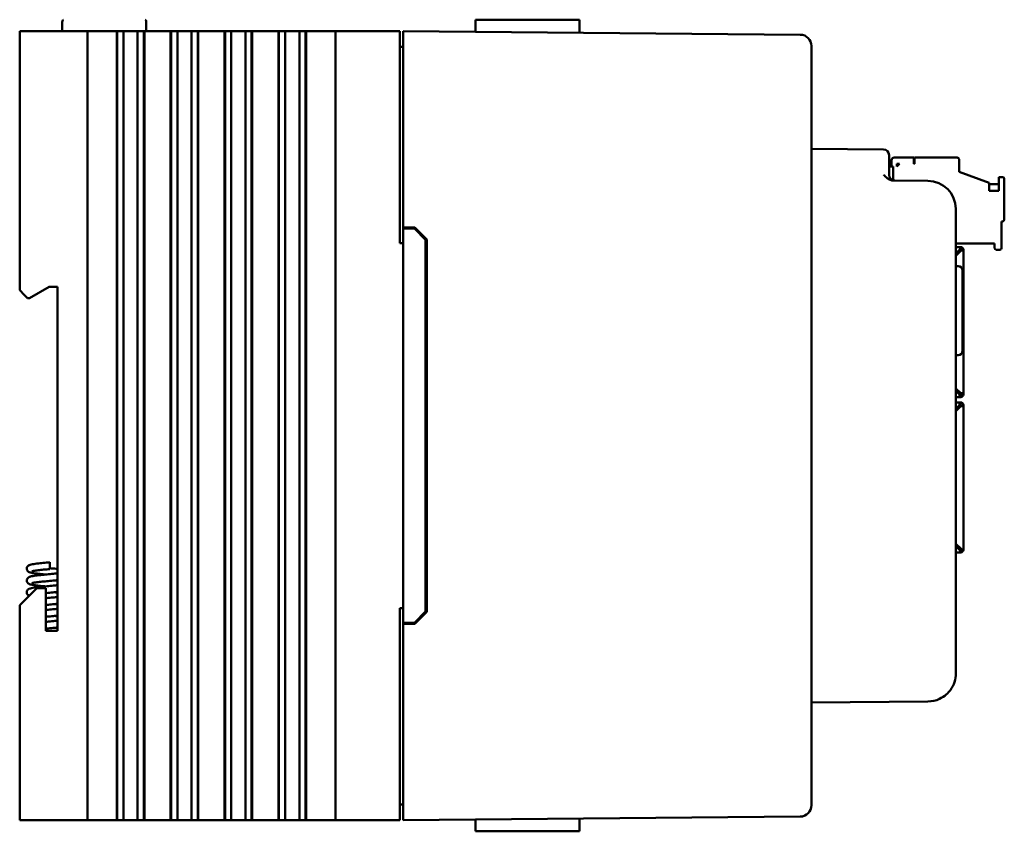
# Model space of a CAD drawing. Header units: inches. Extents: x 1.8 to 24, y 1.2 to 18.
# Tile 1 of 15: x 1.8 to 6.1, y 7.7 to 11.3. Entities that reach past the tile are written whole.
import ezdxf

# ---------------------------------------------------------------- set-up
doc = ezdxf.new("R2010")
doc.units = ezdxf.units.IN
doc.header["$LTSCALE"] = 0.8
doc.header["$MEASUREMENT"] = 0
doc.layers.add('Visible (ANSI)', color=7, linetype='Continuous', lineweight=50)

msp = doc.modelspace()

# ---------------------------------------------------------------- linework, layer by layer
at = {"layer": 'Visible (ANSI)'}
for p, q in [((1.9675, 11.3167), (1.9675, 11.2786)), ((2.3405, 11.3167), (2.3405, 11.2786)), ((3.7999, 11.3286), (3.9002, 11.3286)), ((4.0491, 11.3286), (3.9002, 11.3286)), ((4.0491, 11.3286), (4.2611, 11.3286)), ((4.2611, 11.3286), (4.2615, 11.2718)), ((1.779, 11.2786), (1.799, 11.2786)), ((1.779, 11.2786), (1.779, 10.1296)), ((2.059, 11.2786), (1.799, 11.2786)), ((2.059, 11.2786), (2.079, 11.2786)), ((2.079, 7.7786), (2.079, 11.2786)), ((2.099, 11.2786), (2.079, 11.2786)), ((2.099, 11.2786), (2.2052, 11.2786)), ((2.2093, 11.2786), (2.2052, 11.2786)), ((2.2105, 11.2786), (2.2093, 11.2786)), ((2.2093, 7.7786), (2.2093, 11.2786)), ((2.2116, 11.2786), (2.2105, 11.2786)), ((2.2105, 7.7786), (2.2105, 11.2786)), ((2.2269, 11.2786), (2.2116, 11.2786)), ((2.2116, 7.7786), (2.2116, 11.2786)), ((2.2269, 11.2786), (2.239, 11.2786)), ((2.239, 11.2786), (2.2558, 11.2786)), ((2.239, 11.2786), (2.239, 7.7786)), ((2.2558, 11.2786), (2.2697, 11.2786)), ((2.2713, 11.2786), (2.2697, 11.2786)), ((2.2713, 11.2786), (2.2852, 11.2786)), ((2.2852, 11.2786), (2.302, 11.2786)), ((2.302, 11.2786), (2.3141, 11.2786)), ((2.302, 7.7786), (2.302, 11.2786)), ((2.3294, 11.2786), (2.3141, 11.2786)), ((2.3305, 11.2786), (2.3294, 11.2786)), ((2.3294, 7.7786), (2.3294, 11.2786)), ((2.3317, 11.2786), (2.3305, 11.2786)), ((2.3305, 7.7786), (2.3305, 11.2786)), ((2.3359, 11.2786), (2.3317, 11.2786)), ((2.3317, 7.7786), (2.3317, 11.2786)), ((2.3359, 11.2786), (2.4442, 11.2786)), ((2.4483, 11.2786), (2.4442, 11.2786)), ((2.4495, 11.2786), (2.4483, 11.2786)), ((2.4483, 7.7786), (2.4483, 11.2786)), ((2.4506, 11.2786), (2.4495, 11.2786)), ((2.4495, 7.7786), (2.4495, 11.2786)), ((2.4659, 11.2786), (2.4506, 11.2786)), ((2.4506, 7.7786), (2.4506, 11.2786)), ((2.4659, 11.2786), (2.478, 11.2786)), ((2.478, 11.2786), (2.4948, 11.2786)), ((2.478, 11.2786), (2.478, 7.7786)), ((2.4948, 11.2786), (2.5087, 11.2786)), ((2.5103, 11.2786), (2.5087, 11.2786)), ((2.5103, 11.2786), (2.5242, 11.2786)), ((2.5242, 11.2786), (2.541, 11.2786)), ((2.541, 11.2786), (2.5531, 11.2786)), ((2.541, 7.7786), (2.541, 11.2786)), ((2.5684, 11.2786), (2.5531, 11.2786)), ((2.5695, 11.2786), (2.5684, 11.2786)), ((2.5684, 7.7786), (2.5684, 11.2786)), ((2.5707, 11.2786), (2.5695, 11.2786)), ((2.5695, 7.7786), (2.5695, 11.2786)), ((2.5749, 11.2786), (2.5707, 11.2786)), ((2.5707, 7.7786), (2.5707, 11.2786)), ((2.5749, 11.2786), (2.6832, 11.2786)), ((2.6873, 11.2786), (2.6832, 11.2786)), ((2.6885, 11.2786), (2.6873, 11.2786)), ((2.6873, 7.7786), (2.6873, 11.2786)), ((2.6896, 11.2786), (2.6885, 11.2786)), ((2.6885, 7.7786), (2.6885, 11.2786)), ((2.7049, 11.2786), (2.6896, 11.2786)), ((2.6896, 7.7786), (2.6896, 11.2786)), ((2.7049, 11.2786), (2.717, 11.2786)), ((2.717, 11.2786), (2.7338, 11.2786)), ((2.717, 11.2786), (2.717, 7.7786)), ((2.7338, 11.2786), (2.7477, 11.2786)), ((2.7493, 11.2786), (2.7477, 11.2786)), ((2.7493, 11.2786), (2.7632, 11.2786)), ((2.7632, 11.2786), (2.78, 11.2786)), ((2.78, 11.2786), (2.7921, 11.2786)), ((2.78, 7.7786), (2.78, 11.2786)), ((2.8074, 11.2786), (2.7921, 11.2786)), ((2.8085, 11.2786), (2.8074, 11.2786)), ((2.8074, 7.7786), (2.8074, 11.2786)), ((2.8097, 11.2786), (2.8085, 11.2786)), ((2.8085, 7.7786), (2.8085, 11.2786)), ((2.8139, 11.2786), (2.8097, 11.2786)), ((2.8097, 7.7786), (2.8097, 11.2786)), ((2.8139, 11.2786), (2.9222, 11.2786)), ((2.9263, 11.2786), (2.9222, 11.2786)), ((2.9275, 11.2786), (2.9263, 11.2786)), ((2.9263, 7.7786), (2.9263, 11.2786)), ((2.9286, 11.2786), (2.9275, 11.2786)), ((2.9275, 7.7786), (2.9275, 11.2786)), ((2.9439, 11.2786), (2.9286, 11.2786)), ((2.9286, 7.7786), (2.9286, 11.2786)), ((2.9439, 11.2786), (2.956, 11.2786)), ((2.956, 11.2786), (2.9728, 11.2786)), ((2.956, 11.2786), (2.956, 7.7786)), ((2.9728, 11.2786), (2.9867, 11.2786)), ((2.9883, 11.2786), (2.9867, 11.2786)), ((2.9883, 11.2786), (3.0022, 11.2786)), ((3.0022, 11.2786), (3.019, 11.2786)), ((3.019, 7.7786), (3.019, 11.2786)), ((3.019, 11.2786), (3.0311, 11.2786)), ((3.0464, 11.2786), (3.0311, 11.2786)), ((3.0475, 11.2786), (3.0464, 11.2786)), ((3.0464, 7.7786), (3.0464, 11.2786)), ((3.0487, 11.2786), (3.0475, 11.2786)), ((3.0475, 7.7786), (3.0475, 11.2786)), ((3.0529, 11.2786), (3.0487, 11.2786)), ((3.0487, 7.7786), (3.0487, 11.2786)), ((3.0529, 11.2786), (3.104, 11.2786)), ((3.179, 11.2786), (3.104, 11.2786)), ((3.179, 11.2786), (3.199, 11.2786)), ((3.179, 11.2786), (3.179, 7.7786)), ((3.459, 11.2786), (3.199, 11.2786)), ((3.459, 11.2786), (3.464, 11.2786)), ((3.464, 10.3386), (3.464, 11.2786)), ((3.479, 11.2286), (3.479, 11.2786)), ((5.2404, 11.2632), (3.479, 11.2786)), ((3.479, 11.2286), (3.479, 10.4086)), ((3.479, 11.2096), (3.464, 11.2096)), ((5.29, 11.2132), (5.29, 11.2128)), ((5.29, 7.8444), (5.29, 11.2128)), ((5.6092, 10.7543), (5.29, 10.7571)), ((5.634, 10.7293), (5.634, 10.7043)), ((5.634, 10.6414), (5.634, 10.7043)), ((5.6448, 10.7065), (5.6448, 10.6789)), ((5.7433, 10.7183), (5.6567, 10.7183)), ((5.7433, 10.6908), (5.7433, 10.7183)), ((5.9362, 10.7183), (5.7472, 10.7183)), ((5.7472, 10.7183), (5.7472, 10.6908)), ((5.9441, 10.6553), (5.9441, 10.7104)), ((5.634, 10.6789), (5.6527, 10.6789)), ((5.6527, 10.6172), (5.6527, 10.6789)), ((5.6685, 10.6908), (5.6803, 10.6908)), ((5.6685, 10.6789), (5.6803, 10.6908)), ((5.6685, 10.6789), (5.6685, 10.6908)), ((5.7472, 10.6908), (5.7433, 10.6908)), ((5.9441, 10.6553), (6.0779, 10.6066)), ((5.8061, 10.6151), (5.6523, 10.6164)), ((6.137, 10.6317), (6.1212, 10.6317)), ((6.1212, 10.6317), (6.1212, 10.5703)), ((6.1448, 10.4427), (6.1448, 10.6238)), ((6.0779, 10.5703), (6.0779, 10.6066)), ((6.1212, 10.6002), (6.0779, 10.6002)), ((6.1212, 10.5703), (6.0779, 10.5703)), ((5.93, 8.4296), (5.93, 10.4901)), ((6.133, 10.3167), (6.133, 10.4349)), ((6.133, 10.4349), (6.137, 10.4349)), ((3.479, 10.4086), (3.5311, 10.4081)), ((3.479, 10.4086), (3.479, 10.4036)), ((3.479, 10.4036), (3.479, 8.6536)), ((3.479, 10.4036), (3.529, 10.4032)), ((3.529, 10.4032), (3.579, 10.3527)), ((3.5311, 10.4081), (3.584, 10.3548)), ((3.579, 8.7045), (3.579, 10.3527)), ((3.584, 10.3548), (3.584, 8.7024)), ((3.464, 10.3386), (3.479, 10.3386)), ((5.93, 10.3364), (6.1015, 10.3364)), ((5.93, 10.3208), (5.9514, 10.3208)), ((5.93, 10.2927), (5.9463, 10.309)), ((5.9514, 10.3038), (5.93, 10.2824)), ((5.9436, 10.3062), (5.9436, 10.305)), ((5.9436, 10.2959), (5.9436, 10.305)), ((5.9514, 10.3173), (5.9514, 10.3208)), ((5.9514, 10.3117), (5.9514, 10.3173)), ((5.9542, 10.309), (5.9598, 10.309)), ((5.9598, 10.309), (5.9632, 10.309)), ((5.9632, 10.309), (5.9632, 9.6724)), ((6.1015, 10.3364), (6.1015, 10.3167)), ((6.1094, 10.3089), (6.1252, 10.3089)), ((5.9407, 10.2362), (5.93, 10.2365)), ((5.96, 10.2162), (5.96, 9.861)), ((1.799, 10.1096), (1.779, 10.1296)), ((1.8224, 10.0946), (1.909, 10.1446)), ((1.909, 10.1446), (1.947, 10.1446)), ((1.947, 10.1446), (1.947, 8.6176)), ((1.799, 10.1096), (1.814, 10.0946)), ((1.814, 10.0946), (1.8224, 10.0946)), ((5.9407, 9.841), (5.93, 9.8407)), ((5.93, 9.6938), (5.9514, 9.6724)), ((5.9463, 9.6672), (5.93, 9.6835)), ((5.9463, 9.6554), (5.93, 9.6554)), ((5.9436, 9.67), (5.9436, 9.6802)), ((5.9463, 9.6672), (5.9463, 9.6554)), ((5.9514, 9.6633), (5.9463, 9.6633)), ((5.9514, 9.6554), (5.9463, 9.6554)), ((5.9514, 9.6724), (5.9632, 9.6724)), ((5.9554, 9.6724), (5.9554, 9.6672)), ((5.9632, 9.6724), (5.9632, 9.6672)), ((5.93, 9.6318), (5.9463, 9.6318)), ((5.93, 9.6037), (5.9463, 9.62)), ((5.9514, 9.6148), (5.93, 9.5934)), ((5.9436, 9.607), (5.9436, 9.6172)), ((5.9463, 9.62), (5.9463, 9.6318)), ((5.9514, 9.6318), (5.9463, 9.6318)), ((5.9514, 9.6239), (5.9463, 9.6239)), ((5.9514, 9.6148), (5.9632, 9.6148)), ((5.9554, 9.6148), (5.9554, 9.62)), ((5.9632, 9.6148), (5.9632, 9.62)), ((5.9632, 8.9782), (5.9632, 9.6148)), ((5.93, 9.0048), (5.9514, 8.9834)), ((5.9463, 8.9782), (5.93, 8.9945)), ((5.93, 8.9664), (5.9514, 8.9664)), ((5.9436, 8.9822), (5.9436, 8.9912)), ((5.9436, 8.9822), (5.9436, 8.981)), ((5.9514, 8.9755), (5.9514, 8.9699)), ((5.9514, 8.9664), (5.9514, 8.9699)), ((5.9598, 8.9782), (5.9542, 8.9782)), ((5.9632, 8.9782), (5.9598, 8.9782)), ((1.913, 8.8923), (1.913, 8.9223)), ((1.855, 8.8076), (1.799, 8.7516)), ((1.895, 8.8076), (1.855, 8.8076)), ((1.895, 8.6176), (1.895, 8.8076)), ((1.779, 8.7316), (1.799, 8.7516)), ((1.779, 8.7316), (1.779, 7.7786)), ((3.464, 7.7786), (3.464, 8.7186)), ((3.479, 8.7186), (3.464, 8.7186)), ((3.579, 8.7045), (3.529, 8.654)), ((3.584, 8.7024), (3.5311, 8.649)), ((3.479, 8.6536), (3.529, 8.654)), ((3.479, 8.6536), (3.479, 8.6486)), ((3.5311, 8.649), (3.479, 8.6486)), ((3.479, 8.6486), (3.479, 7.8286)), ((1.947, 8.6176), (1.895, 8.6176)), ((5.29, 8.3001), (5.8061, 8.3046)), ((3.479, 7.8476), (3.464, 7.8476)), ((3.479, 7.7786), (3.479, 7.8286)), ((5.29, 7.8444), (5.29, 7.844)), ((1.799, 7.7786), (1.779, 7.7786)), ((2.059, 7.7786), (1.799, 7.7786)), ((2.079, 7.7786), (2.059, 7.7786)), ((2.079, 7.7786), (2.099, 7.7786)), ((2.2052, 7.7786), (2.099, 7.7786)), ((2.2052, 7.7786), (2.2093, 7.7786)), ((2.2105, 7.7786), (2.2093, 7.7786)), ((2.2116, 7.7786), (2.2105, 7.7786)), ((2.2269, 7.7786), (2.2116, 7.7786)), ((2.239, 7.7786), (2.2269, 7.7786)), ((2.2558, 7.7786), (2.239, 7.7786)), ((2.2697, 7.7786), (2.2558, 7.7786)), ((2.2697, 7.7786), (2.2713, 7.7786)), ((2.2852, 7.7786), (2.2713, 7.7786)), ((2.302, 7.7786), (2.2852, 7.7786)), ((2.3141, 7.7786), (2.302, 7.7786)), ((2.3294, 7.7786), (2.3141, 7.7786)), ((2.3305, 7.7786), (2.3294, 7.7786)), ((2.3317, 7.7786), (2.3305, 7.7786)), ((2.3317, 7.7786), (2.3359, 7.7786)), ((2.4442, 7.7786), (2.3359, 7.7786)), ((2.4442, 7.7786), (2.4483, 7.7786)), ((2.4495, 7.7786), (2.4483, 7.7786)), ((2.4506, 7.7786), (2.4495, 7.7786)), ((2.4659, 7.7786), (2.4506, 7.7786)), ((2.478, 7.7786), (2.4659, 7.7786)), ((2.4948, 7.7786), (2.478, 7.7786)), ((2.5087, 7.7786), (2.4948, 7.7786)), ((2.5087, 7.7786), (2.5103, 7.7786)), ((2.5242, 7.7786), (2.5103, 7.7786)), ((2.541, 7.7786), (2.5242, 7.7786)), ((2.5531, 7.7786), (2.541, 7.7786)), ((2.5684, 7.7786), (2.5531, 7.7786)), ((2.5695, 7.7786), (2.5684, 7.7786)), ((2.5707, 7.7786), (2.5695, 7.7786)), ((2.5707, 7.7786), (2.5749, 7.7786)), ((2.6832, 7.7786), (2.5749, 7.7786)), ((2.6832, 7.7786), (2.6873, 7.7786)), ((2.6885, 7.7786), (2.6873, 7.7786)), ((2.6896, 7.7786), (2.6885, 7.7786)), ((2.7049, 7.7786), (2.6896, 7.7786)), ((2.717, 7.7786), (2.7049, 7.7786)), ((2.7338, 7.7786), (2.717, 7.7786)), ((2.7477, 7.7786), (2.7338, 7.7786)), ((2.7477, 7.7786), (2.7493, 7.7786)), ((2.7632, 7.7786), (2.7493, 7.7786)), ((2.78, 7.7786), (2.7632, 7.7786)), ((2.7921, 7.7786), (2.78, 7.7786)), ((2.8074, 7.7786), (2.7921, 7.7786)), ((2.8085, 7.7786), (2.8074, 7.7786)), ((2.8097, 7.7786), (2.8085, 7.7786)), ((2.8097, 7.7786), (2.8139, 7.7786)), ((2.9222, 7.7786), (2.8139, 7.7786)), ((2.9222, 7.7786), (2.9263, 7.7786)), ((2.9275, 7.7786), (2.9263, 7.7786)), ((2.9286, 7.7786), (2.9275, 7.7786)), ((2.9439, 7.7786), (2.9286, 7.7786)), ((2.956, 7.7786), (2.9439, 7.7786)), ((2.9728, 7.7786), (2.956, 7.7786)), ((2.9867, 7.7786), (2.9728, 7.7786)), ((2.9867, 7.7786), (2.9883, 7.7786)), ((3.0022, 7.7786), (2.9883, 7.7786)), ((3.019, 7.7786), (3.0022, 7.7786)), ((3.0311, 7.7786), (3.019, 7.7786)), ((3.0464, 7.7786), (3.0311, 7.7786)), ((3.0475, 7.7786), (3.0464, 7.7786)), ((3.0487, 7.7786), (3.0475, 7.7786)), ((3.0487, 7.7786), (3.0529, 7.7786)), ((3.104, 7.7786), (3.0529, 7.7786)), ((3.104, 7.7786), (3.179, 7.7786)), ((3.199, 7.7786), (3.179, 7.7786)), ((3.459, 7.7786), (3.199, 7.7786)), ((3.464, 7.7786), (3.459, 7.7786)), ((3.479, 7.7786), (5.2404, 7.794)), ((4.2611, 7.7286), (4.2615, 7.7854)), ((3.7999, 7.7286), (3.9002, 7.7286)), ((4.0491, 7.7286), (3.9002, 7.7286)), ((4.0491, 7.7286), (4.2611, 7.7286))]:
    msp.add_line(p, q, dxfattribs=at)
for centre, radius, start, end in [((1.9875, 11.3167), 0.02, 138.4591, 180), ((2.3205, 11.3167), 0.02, 0, 41.5409), ((5.24, 11.2132), 0.05, 0, 89.5), ((5.609, 10.7293), 0.025, 0, 89.5), ((5.6567, 10.7065), 0.0118, 90, 180), ((5.9362, 10.7104), 0.00787, 360, 90), ((5.659, 10.6414), 0.025, 180, 269.5), ((5.805, 10.4901), 0.125, 0, 89.5), ((6.137, 10.6238), 0.00787, 360, 90), ((6.137, 10.4427), 0.00787, 270, 360), ((5.9514, 10.309), 0.0118, 0, 90), ((5.9514, 10.309), 0.00394, 0, 90), ((6.1094, 10.3167), 0.00787, 180, 270), ((6.1252, 10.3167), 0.00787, 270, 360), ((5.94, 10.2162), 0.02, 0, 88), ((5.94, 9.861), 0.02, 272, 0), ((5.9514, 9.6672), 0.0118, 270, 0), ((5.9514, 9.6672), 0.00394, 270, 0), ((5.9514, 9.62), 0.0118, 0, 90), ((5.9514, 9.62), 0.00394, 0, 90), ((5.9514, 8.9782), 0.00394, 270, 0), ((5.9514, 8.9782), 0.0118, 270, 0), ((5.805, 8.4296), 0.125, 323.6279, 0), ((5.24, 7.844), 0.05, 270.5, 0)]:
    msp.add_arc(centre, radius, start, end, dxfattribs=at)
for points in [[(3.7999, 11.3286), (3.7996, 11.3022), (3.7994, 11.2758)], [(3.7999, 7.7286), (3.7996, 7.755), (3.7994, 7.7814)]]:
    msp.add_rational_spline(points, [1.00000000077, 1.00000000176, 1.00000000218], degree=2, dxfattribs=at)
for points, knots in [([(5.6092, 10.6418), (5.6093, 10.6417), (5.6093, 10.6417), (5.6143, 10.6367), (5.6192, 10.6317), (5.6288, 10.6242), (5.6336, 10.6211), (5.6439, 10.6172), (5.6483, 10.6164), (5.6523, 10.6164)], [-0.000493, -0.000493, -0.000493, -0.000493, 0, 0, 0.0531307, 0.0531307, 0.0915083, 0.0915083, 0.1243596, 0.1243596, 0.1243596, 0.1243596]), ([(5.9514, 10.3117), (5.9506, 10.3114), (5.9497, 10.3109), (5.948, 10.31), (5.9472, 10.3095), (5.9463, 10.309)], [-0.01526468, -0.01526468, -0.01526468, -0.01526468, -0.00763234, -0.00763234, 0, 0, 0, 0]), ([(5.9514, 10.3038), (5.9519, 10.3047), (5.9525, 10.3055), (5.9534, 10.3072), (5.9538, 10.3081), (5.9542, 10.309)], [-0.01526468, -0.01526468, -0.01526468, -0.01526468, -0.00763234, -0.00763234, 0, 0, 0, 0]), ([(5.9463, 8.9782), (5.9472, 8.9777), (5.948, 8.9772), (5.9497, 8.9763), (5.9506, 8.9758), (5.9514, 8.9755)], [-0.01526468, -0.01526468, -0.01526468, -0.01526468, -0.00763234, -0.00763234, 0, 0, 0, 0]), ([(5.9542, 8.9782), (5.9538, 8.9791), (5.9534, 8.9799), (5.9525, 8.9817), (5.9519, 8.9825), (5.9514, 8.9834)], [-0.01526468, -0.01526468, -0.01526468, -0.01526468, -0.00763234, -0.00763234, 0, 0, 0, 0]), ([(1.8935, 8.8679), (1.8892, 8.8683), (1.885, 8.8688), (1.872, 8.8701), (1.8636, 8.871), (1.8485, 8.8728), (1.8418, 8.8738), (1.8305, 8.8758), (1.8261, 8.8766), (1.8199, 8.8793), (1.8178, 8.8803), (1.8146, 8.8832), (1.8136, 8.8843), (1.8118, 8.8872), (1.811, 8.8891), (1.8102, 8.8928), (1.8102, 8.8948), (1.8107, 8.8984), (1.8114, 8.9002), (1.813, 8.9033), (1.8141, 8.9046), (1.8163, 8.9067), (1.8174, 8.9076), (1.8198, 8.909), (1.8211, 8.9096), (1.8248, 8.9111), (1.8274, 8.9118), (1.8336, 8.9132), (1.8375, 8.9138), (1.8496, 8.9157), (1.8591, 8.9169), (1.8783, 8.9189), (1.888, 8.9199), (1.9028, 8.9213), (1.9079, 8.9218), (1.913, 8.9223)], [11.1240121, 11.1240121, 11.1240121, 11.1240121, 11.1572683, 11.1572683, 11.2296651, 11.2296651, 11.303802, 11.303802, 11.383081, 11.383081, 11.4154412, 11.4154412, 11.430616, 11.430616, 11.4478866, 11.4478866, 11.4639811, 11.4639811, 11.4800061, 11.4800061, 11.4961327, 11.4961327, 11.5128901, 11.5128901, 11.53448, 11.53448, 11.5809492, 11.5809492, 11.6339689, 11.6339689, 11.7251498, 11.7251498, 11.801134, 11.801134, 11.8400759, 11.8400759, 11.8400759, 11.8400759]), ([(1.8935, 8.8154), (1.8877, 8.816), (1.882, 8.8165), (1.8679, 8.818), (1.8597, 8.8189), (1.8452, 8.8208), (1.8388, 8.8217), (1.8309, 8.8233), (1.8284, 8.8238), (1.8236, 8.8252), (1.8213, 8.8259), (1.8176, 8.8282), (1.8167, 8.8288), (1.815, 8.8303), (1.8142, 8.8311), (1.8124, 8.8335), (1.8115, 8.8353), (1.8104, 8.839), (1.8102, 8.8409), (1.8104, 8.8446), (1.8109, 8.8465), (1.8124, 8.8497), (1.8134, 8.8512), (1.8155, 8.8536), (1.8166, 8.8545), (1.819, 8.8561), (1.8201, 8.8566), (1.8233, 8.858), (1.8252, 8.8586), (1.8329, 8.8607), (1.84, 8.8618), (1.8575, 8.8642), (1.8677, 8.8653), (1.8878, 8.8674), (1.8975, 8.8683), (1.9167, 8.8701), (1.9263, 8.8711), (1.9394, 8.8723), (1.9432, 8.8727), (1.947, 8.8731)], [9.6442852, 9.6442852, 9.6442852, 9.6442852, 9.6892066, 9.6892066, 9.7618161, 9.7618161, 9.8364032, 9.8364032, 9.8769481, 9.8769481, 9.9214479, 9.9214479, 9.9352914, 9.9352914, 9.9466054, 9.9466054, 9.9644588, 9.9644588, 9.9806025, 9.9806025, 9.9966388, 9.9966388, 10.0127224, 10.0127224, 10.0291866, 10.0291866, 10.0488269, 10.0488269, 10.0852479, 10.0852479, 10.1803899, 10.1803899, 10.2709759, 10.2709759, 10.3453082, 10.3453082, 10.4177523, 10.4177523, 10.4491507, 10.4491507, 10.4491507, 10.4491507]), ([(1.913, 8.8923), (1.9035, 8.8914), (1.8939, 8.8905), (1.8762, 8.8887), (1.8679, 8.8878), (1.8536, 8.8861), (1.8473, 8.8852), (1.8404, 8.884), (1.8384, 8.8836), (1.8356, 8.883), (1.8345, 8.8827), (1.8336, 8.8824), (1.8334, 8.8823), (1.8334, 8.8823)], [0, 0, 0, 0, 0.0728927, 0.0728927, 0.143871, 0.143871, 0.2132275, 0.2132275, 0.2454116, 0.2454116, 0.2737177, 0.2737177, 0.2897646, 0.2897646, 0.2897646, 0.2897646]), ([(1.913, 8.896), (1.9151, 8.8958), (1.9172, 8.8956), (1.9286, 8.8946), (1.9379, 8.8937), (1.9468, 8.8928), (1.9469, 8.8927), (1.947, 8.8927)], [0.71416341, 0.71416341, 0.71416341, 0.71416341, 0.73021266, 0.73021266, 0.80153173, 0.80153173, 0.80258621, 0.80258621, 0.80258621, 0.80258621]), ([(1.8211, 8.7737), (1.8208, 8.7739), (1.8204, 8.7741), (1.8184, 8.7751), (1.8164, 8.7763), (1.8138, 8.7792), (1.8131, 8.7801), (1.8115, 8.7828), (1.8108, 8.7847), (1.8102, 8.7884), (1.8102, 8.7904), (1.8109, 8.794), (1.8116, 8.7957), (1.8133, 8.7987), (1.8144, 8.8), (1.8166, 8.802), (1.8178, 8.8028), (1.8202, 8.8042), (1.8215, 8.8048), (1.8256, 8.8064), (1.8286, 8.8071), (1.8357, 8.8085), (1.8399, 8.8093), (1.8524, 8.8111), (1.8618, 8.8122), (1.8808, 8.8142), (1.8905, 8.8151), (1.9097, 8.817), (1.9194, 8.8179), (1.935, 8.8194), (1.9412, 8.82), (1.947, 8.8206)], [8.4263964, 8.4263964, 8.4263964, 8.4263964, 8.4326492, 8.4326492, 8.4610794, 8.4610794, 8.4727367, 8.4727367, 8.4897381, 8.4897381, 8.5058243, 8.5058243, 8.5218484, 8.5218484, 8.5379977, 8.5379977, 8.5549432, 8.5549432, 8.5776493, 8.5776493, 8.6301202, 8.6301202, 8.6851716, 8.6851716, 8.7722699, 8.7722699, 8.8477191, 8.8477191, 8.9204996, 8.9204996, 8.9692385, 8.9692385, 8.9692385, 8.9692385]), ([(1.947, 8.8431), (1.9407, 8.8425), (1.9341, 8.8418), (1.918, 8.8403), (1.9082, 8.8393), (1.8896, 8.8375), (1.8806, 8.8366), (1.8644, 8.8349), (1.857, 8.834), (1.8449, 8.8323), (1.84, 8.8315), (1.8354, 8.8304), (1.8344, 8.8302), (1.8335, 8.8299), (1.8334, 8.8298), (1.8334, 8.8298)], [1.3918652, 1.3918652, 1.3918652, 1.3918652, 1.443557, 1.443557, 1.516423, 1.516423, 1.5880225, 1.5880225, 1.658341, 1.658341, 1.7262717, 1.7262717, 1.7557996, 1.7557996, 1.7698133, 1.7698133, 1.7698133, 1.7698133]), ([(1.947, 8.7906), (1.9403, 8.7899), (1.9332, 8.7892), (1.9167, 8.7876), (1.9069, 8.7867), (1.8967, 8.7857), (1.8959, 8.7856), (1.895, 8.7856)], [2.8719557, 2.8719557, 2.8719557, 2.8719557, 2.9269756, 2.9269756, 2.999773, 2.999773, 3.0064481, 3.0064481, 3.0064481, 3.0064481]), ([(1.895, 8.7631), (1.8963, 8.7632), (1.8976, 8.7633), (1.9083, 8.7643), (1.918, 8.7653), (1.9341, 8.7668), (1.9407, 8.7675), (1.947, 8.7681)], [7.3541059, 7.3541059, 7.3541059, 7.3541059, 7.3640216, 7.3640216, 7.4368761, 7.4368761, 7.4891432, 7.4891432, 7.4891432, 7.4891432]), ([(1.947, 8.7381), (1.9381, 8.7372), (1.9286, 8.7363), (1.911, 8.7346), (1.9029, 8.7338), (1.895, 8.7331)], [4.3518165, 4.3518165, 4.3518165, 4.3518165, 4.4247626, 4.4247626, 4.4862826, 4.4862826, 4.4862826, 4.4862826]), ([(1.9326, 8.7367), (1.9368, 8.7363), (1.9409, 8.7359), (1.9456, 8.7354), (1.9463, 8.7353), (1.947, 8.7352)], [5.20410633, 5.20410633, 5.20410633, 5.20410633, 5.23660055, 5.23660055, 5.24248366, 5.24248366, 5.24248366, 5.24248366]), ([(1.895, 8.7106), (1.8959, 8.7107), (1.8968, 8.7107), (1.9071, 8.7117), (1.9169, 8.7127), (1.9334, 8.7143), (1.9404, 8.7149), (1.947, 8.7156)], [5.8740438, 5.8740438, 5.8740438, 5.8740438, 5.8810601, 5.8810601, 5.9539752, 5.9539752, 6.0090732, 6.0090732, 6.0090732, 6.0090732]), ([(1.947, 8.6856), (1.941, 8.685), (1.9347, 8.6844), (1.9189, 8.6828), (1.9091, 8.6819), (1.8981, 8.6809), (1.8966, 8.6807), (1.895, 8.6806)], [5.8317049, 5.8317049, 5.8317049, 5.8317049, 5.8810601, 5.8810601, 5.9539752, 5.9539752, 5.9662143, 5.9662143, 5.9662143, 5.9662143]), ([(1.895, 8.6581), (1.899, 8.6585), (1.903, 8.6588), (1.9164, 8.6601), (1.9261, 8.661), (1.9392, 8.6623), (1.9432, 8.6627), (1.947, 8.6631)], [4.3941763, 4.3941763, 4.3941763, 4.3941763, 4.4247626, 4.4247626, 4.4972183, 4.4972183, 4.5292414, 4.5292414, 4.5292414, 4.5292414]), ([(1.9326, 8.6842), (1.9375, 8.6837), (1.9422, 8.6832), (1.9469, 8.6827), (1.947, 8.6827), (1.947, 8.6827)], [6.684142, 6.684142, 6.684142, 6.684142, 6.72206681, 6.72206681, 6.72248858, 6.72248858, 6.72248858, 6.72248858]), ([(1.947, 8.6331), (1.9406, 8.6325), (1.9339, 8.6318), (1.9178, 8.6302), (1.908, 8.6293), (1.8974, 8.6283), (1.8962, 8.6282), (1.895, 8.6281)], [7.3117776, 7.3117776, 7.3117776, 7.3117776, 7.3640216, 7.3640216, 7.4368761, 7.4368761, 7.4462788, 7.4462788, 7.4462788, 7.4462788]), ([(5.8061, 8.3046), (5.8062, 8.3046), (5.8063, 8.3046), (5.8242, 8.3048), (5.8415, 8.3088), (5.8686, 8.3213), (5.8787, 8.328), (5.8946, 8.3419), (5.9006, 8.3486), (5.9057, 8.3555)], [-0.0007616, -0.0007616, -0.0007616, -0.0007616, 0, 0, 0.1603062, 0.1603062, 0.2755389, 0.2755389, 0.3698341, 0.3698341, 0.3698341, 0.3698341])]:
    msp.add_open_spline(points, degree=3, knots=knots, dxfattribs=at)
for points in [[(5.9514, 10.3173), (5.9497, 10.3151), (5.948, 10.3121), (5.9463, 10.309)], [(5.9514, 10.3038), (5.9545, 10.3055), (5.9576, 10.3072), (5.9598, 10.309)], [(5.9632, 10.1094), (5.9633, 10.1103), (5.9632, 10.1112), (5.9632, 10.1121)], [(5.9632, 9.9979), (5.9632, 9.9988), (5.9633, 9.9997), (5.9632, 10.0006)], [(5.9632, 9.2866), (5.9633, 9.2874), (5.9632, 9.2884), (5.9632, 9.2893)], [(5.9632, 9.1751), (5.9632, 9.176), (5.9633, 9.1769), (5.9632, 9.1778)], [(5.9463, 8.9782), (5.948, 8.9751), (5.9497, 8.9721), (5.9514, 8.9699)], [(5.9598, 8.9782), (5.9576, 8.98), (5.9545, 8.9816), (5.9514, 8.9834)], [(1.9326, 8.8417), (1.9375, 8.8412), (1.9423, 8.8407), (1.947, 8.8402)], [(1.9326, 8.7892), (1.9375, 8.7887), (1.9423, 8.7882), (1.947, 8.7877)], [(1.9326, 8.6317), (1.9375, 8.6312), (1.9423, 8.6307), (1.947, 8.6302)]]:
    msp.add_open_spline(points, degree=3, dxfattribs=at)

doc.saveas('drawing.dxf')
